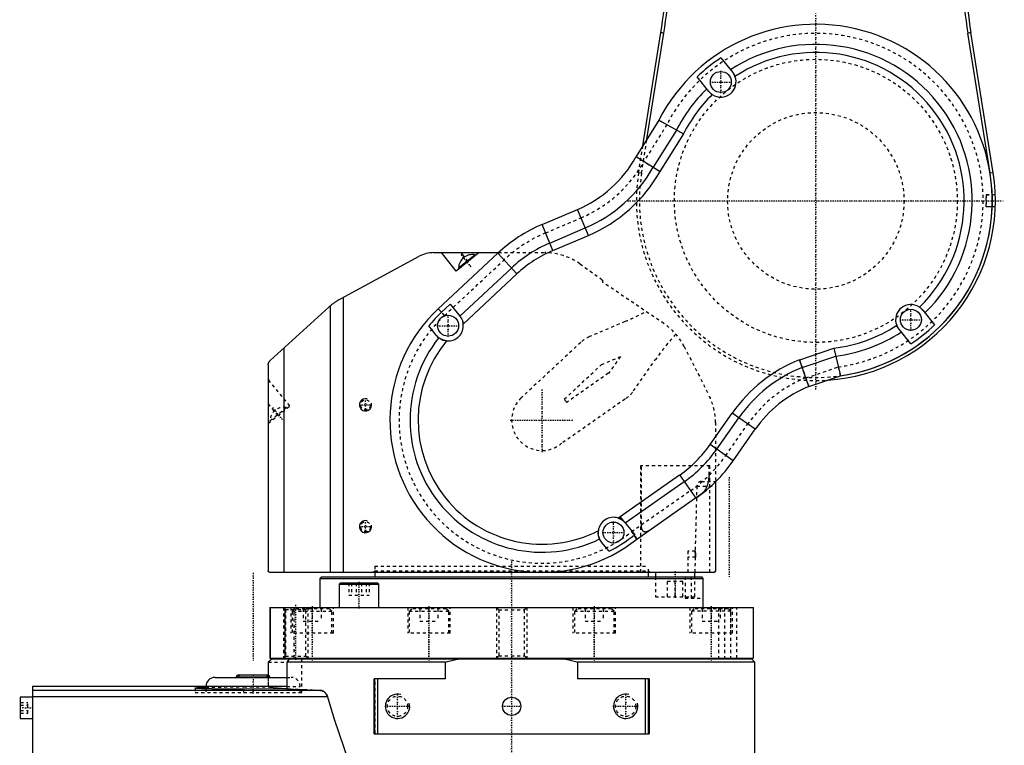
# Model space of a CAD drawing. Extents: x -216 to 415, y -1 to 641.
# Tile 2 of 8: x -162 to 162, y 141 to 380. Entities that reach past the tile are written whole.
import ezdxf

# ---------------------------------------------------------------- set-up
doc = ezdxf.new("R2010")
doc.units = 0
doc.linetypes.add('CENTER', pattern=[1.5, 0.45, -0.5, 0.05, -0.5])
doc.linetypes.add('DASHED', pattern=[2, 1, -1])
for name, color, linetype in [('AM_0', 7, 'CONTINUOUS'), ('AM_10', 7, 'CONTINUOUS'), ('AM_3', 7, 'DASHED'), ('AM_7', 7, 'CENTER')]:
    doc.layers.add(name, color=color, linetype=linetype)

msp = doc.modelspace()

# ---------------------------------------------------------------- linework, layer by layer
at = {"layer": 'AM_0', "color": 7, "linetype": 'CONTINUOUS'}
for p, q in [((43.12, 338.05), (49.02, 375.29)), ((44.48, 340.22), (50.01, 375.13)), ((50.02, 375.13), (49.02, 375.29)), ((150.98, 375.29), (149.98, 375.13)), ((157.29, 329.07), (149.99, 375.13)), ((158.27, 329.23), (150.98, 375.29)), ((68.78, 366.98), (72.66, 362.19)), ((64.88, 355.89), (60.97, 360.72)), ((48.42, 346.53), (40.93, 334.54)), ((48.42, 346.53), (56.48, 341.97)), ((54.17, 343.27), (46.53, 331.04)), ((56.48, 341.97), (48.77, 329.64)), ((40.93, 334.54), (48.8, 329.62)), ((158.27, 329.23), (157.29, 329.07)), ((9.99, 312.23), (21.64, 317.18)), ((25.26, 308.67), (21.64, 317.18)), ((13.6, 303.72), (9.99, 312.23)), ((12.57, 306.16), (24.22, 311.11)), ((13.6, 303.72), (25.26, 308.67)), ((-56.07, 287.94), (-30.38, 301.8)), ((-25.63, 303), (-4.33, 303)), ((-24.1, 284.57), (-4.57, 302.78)), ((-18.18, 296.96), (-23.07, 303)), ((-10.72, 303), (-18.18, 296.96)), ((-17.45, 297.98), (-12.08, 302.32)), ((-15.47, 301.57), (-16.63, 303)), ((-11.88, 302.06), (-12.08, 302.32)), ((1.73, 296.01), (-4.57, 302.78)), ((-17.45, 297.98), (-17.24, 297.72)), ((-17.01, 282.16), (-0.07, 297.95)), ((-15.91, 279.56), (1.73, 296.01)), ((-55.35, 288.33), (-55.35, 198)), ((-79.34, 267.6), (-60.03, 285.14)), ((-59.49, 198), (-59.49, 285.62)), ((-23.01, 283.4), (-20.16, 286.06)), ((-20.16, 286.06), (-16.99, 282.15)), ((-23.01, 283.4), (-24.1, 284.57)), ((135.12, 284.11), (139.03, 279.28)), ((-24.77, 275.85), (-27.25, 278.92)), ((131.22, 273.02), (127.34, 277.81)), ((-74.81, 198), (-74.81, 271.71)), ((94.69, 267.74), (105.93, 271.61)), ((95.55, 265.23), (106.53, 269.01)), ((105.93, 271.61), (108.06, 262.56)), ((-80, 266.11), (-80, 198.5)), ((97.7, 258.99), (94.66, 267.82)), ((97.7, 258.99), (108.06, 262.56)), ((65.25, 239.94), (72.52, 250.31)), ((80.09, 245.01), (72.52, 250.31)), ((67.42, 238.42), (74.69, 248.79)), ((72.83, 234.64), (80.09, 245.01)), ((72.83, 234.64), (65.25, 239.94)), ((35.66, 216.34), (55.19, 230.01)), ((55.19, 230.01), (60.55, 222.36)), ((37.32, 214.26), (56.71, 227.84)), ((67, 227.74), (67, 198.5)), ((41.21, 208.94), (60.49, 222.44)), ((36.84, 214.77), (35.66, 216.34)), ((37.32, 214.26), (40.47, 210.37)), ((32.03, 204.9), (29.58, 207.92)), ((40.47, 210.37), (40.25, 210.21)), ((41.21, 208.94), (40.25, 210.21)), ((66.5, 198), (-79.5, 198)), ((-45, 198), (-45, 196.5)), ((45, 196.5), (45, 198)), ((47.24, 198), (47.24, 196.5)), ((60.24, 196.5), (60.24, 198)), ((-62.5, 196.5), (-63, 196)), ((-63, 196), (-63, 186.5)), ((-63, 196), (62.97, 196)), ((-62.5, 196.5), (62.47, 196.5)), ((-56.3, 194.5), (-56.7, 194.1)), ((-56.3, 194.5), (-44.1, 194.5)), ((-43.7, 194.1), (-44.1, 194.5)), ((62.97, 196), (62.47, 196.5)), ((62.97, 189.5), (62.97, 196)), ((-56.7, 194.1), (-56.7, 186.5)), ((-56.7, 194.1), (-43.7, 194.1)), ((-43.7, 186.5), (-43.7, 194.1)), ((63, 189.5), (62.97, 189.5)), ((63, 186.5), (63, 189.5)), ((-79.5, 186.5), (-79.5, 169.8)), ((-79.5, 186.5), (79.5, 186.5)), ((-79.21, 169.8), (-79.21, 186.5)), ((-74.57, 186.5), (-74.57, 169.8)), ((79.5, 169.8), (79.5, 186.5)), ((-79, 169.5), (-80, 168.5)), ((-80, 168.5), (-80, 164.2)), ((-79.91, 168.5), (-80, 168.5)), ((-79.91, 168.5), (-78.89, 169.5)), ((-79.91, 164.19), (-79.91, 168.5)), ((-79.5, 169.8), (79.5, 169.8)), ((79, 169.5), (-79, 169.5)), ((-73.17, 169.5), (-73.93, 168.5)), ((-73.93, 168.5), (-73.93, 159.7)), ((-21.7, 168.5), (-73.93, 168.5)), ((-69.59, 169.8), (-69.59, 169.5)), ((-69.59, 169.8), (-69.59, 169.5)), ((-61.59, 169.5), (-61.59, 169.8)), ((-31.17, 169.8), (-31.17, 169.5)), ((-31.17, 169.8), (-31.17, 169.5)), ((-23.17, 169.5), (-23.17, 169.8)), ((-21.7, 163), (-21.7, 168.5)), ((21.7, 168.5), (21.7, 163)), ((80, 168.5), (21.7, 168.5)), ((23.17, 169.8), (23.17, 169.5)), ((23.17, 169.8), (23.17, 169.5)), ((31.17, 169.5), (31.17, 169.8)), ((61.59, 169.8), (61.59, 169.5)), ((61.6, 169.8), (61.6, 169.5)), ((69.59, 169.5), (69.59, 169.8)), ((80, 168.5), (79, 169.5)), ((80, 18), (80, 168.5)), ((-97.5, 163.5), (-73.93, 163.5)), ((-90.5, 163.7), (-90.5, 163.5)), ((-90.5, 163.7), (-79.5, 163.7)), ((-80, 164.2), (-90, 164.2)), ((-79.5, 163.5), (-79.5, 163.7)), ((-21.7, 163), (-45.2, 163)), ((-45.2, 145), (-45.2, 163)), ((-45, 145), (-45, 163)), ((-44, 145), (-44, 163)), ((45.2, 163), (21.7, 163)), ((44, 145), (44, 163)), ((45, 145), (45, 163)), ((45.2, 163), (45.2, 145)), ((-73.93, 160.5), (-157.5, 160.5)), ((-157.5, 160.5), (-157.5, 0.5)), ((-62.83, 159.2), (-157.5, 159.2)), ((-100.5, 160.5), (-100.5, 159.74)), ((-73.93, 159.7), (-88, 159.58)), ((-73.93, 159.7), (-62.83, 159.2)), ((-157.5, 157), (-161.5, 157)), ((-161.5, 157), (-161.5, 150)), ((-60.55, 157.15), (-157.5, 157.15)), ((-161.5, 150), (-157.5, 150)), ((-45.2, 145), (45.2, 145))]:
    msp.add_line(p, q, dxfattribs=at)
for points in [[(72.66, 362.19, 0), (72.68, 362.16, 0), (72.73, 362.1, 0), (72.78, 362.03, 0), (72.8, 362, 0), (72.82, 361.97, 0), (72.87, 361.9, 0), (72.92, 361.83, 0), (72.96, 361.76, 0), (73.01, 361.69, 0), (73.05, 361.62, 0), (73.08, 361.58, 0), (73.1, 361.55, 0), (73.14, 361.47, 0), (73.18, 361.39, 0), (73.22, 361.32, 0), (73.26, 361.24, 0), (73.3, 361.16, 0), (73.32, 361.12, 0), (73.34, 361.08, 0), (73.37, 361, 0), (73.41, 360.91, 0), (73.42, 360.87, 0)], [(65.96, 354.9, 0), (65.93, 354.93, 0), (65.86, 354.98, 0), (65.79, 355.03, 0), (65.75, 355.05, 0), (65.72, 355.08, 0), (65.65, 355.13, 0), (65.59, 355.18, 0), (65.52, 355.24, 0), (65.46, 355.29, 0), (65.4, 355.35, 0), (65.37, 355.37, 0), (65.34, 355.4, 0), (65.28, 355.46, 0), (65.22, 355.52, 0), (65.17, 355.57, 0), (65.11, 355.63, 0), (65.06, 355.69, 0), (65.03, 355.72, 0), (65.01, 355.75, 0), (64.96, 355.81, 0), (64.91, 355.86, 0), (64.88, 355.89, 0)], [(-60.03, 285.14, 0), (-59.94, 285.22, 0), (-59.76, 285.38, 0), (-59.58, 285.54, 0), (-59.49, 285.62, 0)], [(-59.49, 285.62, 0), (-59.42, 285.67, 0), (-59.28, 285.79, 0), (-59.13, 285.91, 0), (-59.05, 285.98, 0), (-58.97, 286.04, 0), (-58.81, 286.17, 0), (-58.64, 286.3, 0), (-58.47, 286.42, 0), (-58.29, 286.55, 0), (-58.11, 286.68, 0), (-58.01, 286.75, 0), (-57.92, 286.82, 0), (-57.72, 286.95, 0), (-57.52, 287.08, 0), (-57.31, 287.22, 0), (-57.09, 287.35, 0), (-56.87, 287.49, 0), (-56.76, 287.55, 0), (-56.65, 287.62, 0), (-56.42, 287.75, 0), (-56.19, 287.88, 0), (-56.07, 287.94, 0)], [(134.04, 285.1, 0), (134.07, 285.07, 0), (134.14, 285.02, 0), (134.21, 284.97, 0), (134.25, 284.95, 0), (134.28, 284.92, 0), (134.35, 284.87, 0), (134.41, 284.82, 0), (134.48, 284.76, 0), (134.54, 284.71, 0), (134.6, 284.65, 0), (134.63, 284.63, 0), (134.66, 284.6, 0), (134.72, 284.54, 0), (134.78, 284.48, 0), (134.83, 284.43, 0), (134.89, 284.37, 0), (134.94, 284.31, 0), (134.97, 284.28, 0), (134.99, 284.25, 0), (135.04, 284.19, 0), (135.09, 284.14, 0), (135.12, 284.11, 0)], [(-16.99, 282.15, 0), (-16.97, 282.11, 0), (-16.9, 282.03, 0), (-16.84, 281.94, 0), (-16.8, 281.89, 0), (-16.77, 281.84, 0), (-16.7, 281.74, 0), (-16.62, 281.62, 0), (-16.55, 281.5, 0), (-16.47, 281.36, 0), (-16.4, 281.22, 0), (-16.37, 281.15, 0), (-16.33, 281.08, 0), (-16.27, 280.93, 0), (-16.2, 280.76, 0), (-16.14, 280.59, 0), (-16.08, 280.41, 0), (-16.03, 280.23, 0), (-16.01, 280.13, 0), (-15.99, 280.04, 0), (-15.95, 279.85, 0), (-15.92, 279.66, 0), (-15.91, 279.56, 0)], [(127.34, 277.81, 0), (127.32, 277.84, 0), (127.27, 277.9, 0), (127.22, 277.97, 0), (127.2, 278, 0), (127.18, 278.03, 0), (127.13, 278.1, 0), (127.08, 278.17, 0), (127.04, 278.24, 0), (126.99, 278.31, 0), (126.95, 278.38, 0), (126.92, 278.42, 0), (126.9, 278.45, 0), (126.86, 278.53, 0), (126.82, 278.61, 0), (126.78, 278.68, 0), (126.74, 278.76, 0), (126.7, 278.84, 0), (126.68, 278.88, 0), (126.66, 278.92, 0), (126.63, 279, 0), (126.59, 279.09, 0), (126.58, 279.13, 0)], [(-23.94, 275.05, 0), (-24.09, 275.16, 0), (-24.37, 275.42, 0), (-24.64, 275.7, 0), (-24.77, 275.85, 0)], [(-21.36, 274.02, 0), (-21.46, 274.03, 0), (-21.65, 274.06, 0), (-21.83, 274.09, 0), (-21.92, 274.11, 0), (-22.01, 274.13, 0), (-22.19, 274.18, 0), (-22.37, 274.23, 0), (-22.47, 274.26, 0), (-22.5, 274.27, 0), (-22.53, 274.28, 0), (-22.54, 274.28, 0), (-22.55, 274.29, 0), (-22.58, 274.3, 0), (-22.61, 274.31, 0), (-22.64, 274.32, 0), (-22.66, 274.33, 0), (-22.69, 274.34, 0), (-22.7, 274.34, 0), (-22.72, 274.35, 0), (-22.74, 274.36, 0), (-22.77, 274.37, 0), (-22.8, 274.38, 0), (-22.82, 274.39, 0), (-22.85, 274.4, 0), (-22.86, 274.41, 0), (-22.88, 274.42, 0), (-22.9, 274.43, 0), (-22.93, 274.44, 0), (-22.94, 274.44, 0), (-22.95, 274.45, 0), (-22.98, 274.46, 0), (-23, 274.47, 0), (-23.01, 274.48, 0), (-23.02, 274.48, 0), (-23.05, 274.49, 0), (-23.07, 274.51, 0), (-23.15, 274.55, 0), (-23.29, 274.62, 0), (-23.42, 274.69, 0), (-23.53, 274.76, 0), (-23.64, 274.83, 0), (-23.69, 274.86, 0), (-23.74, 274.9, 0), (-23.83, 274.96, 0), (-23.91, 275.02, 0), (-23.94, 275.05, 0)], [(-80, 266.11, 0), (-79.98, 266.37, 0), (-79.92, 266.68, 0), (-79.89, 266.76, 0), (-79.86, 266.85, 0), (-79.84, 266.89, 0), (-79.82, 266.93, 0), (-79.78, 267.02, 0), (-79.74, 267.1, 0), (-79.69, 267.18, 0), (-79.64, 267.26, 0), (-79.58, 267.34, 0), (-79.55, 267.38, 0), (-79.52, 267.42, 0), (-79.45, 267.49, 0), (-79.38, 267.56, 0), (-79.34, 267.6, 0)], [(35.01, 215.83, 0), (35.07, 215.81, 0), (35.2, 215.76, 0), (35.31, 215.72, 0), (35.37, 215.69, 0), (35.43, 215.67, 0), (35.55, 215.62, 0), (35.66, 215.56, 0), (35.77, 215.51, 0), (35.88, 215.45, 0), (35.99, 215.39, 0), (36.04, 215.36, 0), (36.09, 215.33, 0), (36.19, 215.26, 0), (36.29, 215.2, 0), (36.38, 215.13, 0), (36.47, 215.07, 0), (36.56, 215, 0), (36.6, 214.97, 0), (36.64, 214.93, 0), (36.72, 214.87, 0), (36.8, 214.8, 0), (36.84, 214.77, 0)], [(36.84, 214.77, 0), (36.85, 214.75, 0), (36.89, 214.72, 0), (36.92, 214.69, 0), (36.94, 214.67, 0), (36.95, 214.66, 0), (36.98, 214.63, 0), (37.01, 214.6, 0), (37.04, 214.57, 0), (37.07, 214.54, 0), (37.1, 214.51, 0), (37.11, 214.5, 0), (37.13, 214.48, 0), (37.15, 214.45, 0), (37.18, 214.43, 0), (37.2, 214.4, 0), (37.22, 214.37, 0), (37.25, 214.35, 0), (37.26, 214.34, 0), (37.27, 214.32, 0), (37.29, 214.3, 0), (37.31, 214.28, 0), (37.32, 214.26, 0)], [(28.94, 208.95, 0), (28.92, 208.99, 0), (28.88, 209.08, 0), (28.84, 209.18, 0), (28.82, 209.24, 0), (28.8, 209.29, 0), (28.75, 209.41, 0), (28.71, 209.54, 0), (28.67, 209.68, 0), (28.63, 209.83, 0), (28.6, 209.92, 0), (28.6, 209.94, 0), (28.59, 209.97, 0), (28.59, 209.98, 0), (28.59, 210, 0), (28.58, 210.02, 0), (28.58, 210.05, 0), (28.57, 210.06, 0), (28.57, 210.08, 0), (28.56, 210.1, 0), (28.56, 210.13, 0), (28.56, 210.14, 0), (28.55, 210.16, 0), (28.55, 210.19, 0), (28.54, 210.21, 0), (28.54, 210.24, 0), (28.53, 210.27, 0), (28.53, 210.3, 0), (28.53, 210.31, 0), (28.53, 210.33, 0), (28.52, 210.36, 0), (28.52, 210.39, 0), (28.51, 210.41, 0), (28.51, 210.44, 0), (28.51, 210.47, 0), (28.5, 210.49, 0), (28.5, 210.5, 0), (28.5, 210.53, 0), (28.5, 210.56, 0), (28.49, 210.67, 0), (28.47, 210.85, 0), (28.47, 211.03, 0), (28.47, 211.12, 0), (28.47, 211.22, 0), (28.48, 211.41, 0), (28.5, 211.6, 0), (28.51, 211.69, 0)], [(29.58, 207.92, 0), (29.46, 208.09, 0), (29.22, 208.43, 0), (29.03, 208.77, 0), (28.94, 208.95, 0)], [(-79.5, 198, 0), (-79.53, 198, 0), (-79.58, 198.01, 0), (-79.62, 198.02, 0), (-79.65, 198.02, 0), (-79.67, 198.03, 0), (-79.71, 198.05, 0), (-79.76, 198.07, 0), (-79.79, 198.1, 0), (-79.83, 198.12, 0), (-79.86, 198.15, 0), (-79.88, 198.17, 0), (-79.89, 198.19, 0), (-79.91, 198.22, 0), (-79.94, 198.26, 0), (-79.99, 198.39, 0), (-80, 198.5, 0)], [(66.73, 198.05, 0), (66.71, 198.05, 0), (66.68, 198.03, 0), (66.65, 198.02, 0), (66.64, 198.02, 0)], [(66.99, 198.4, 0), (66.99, 198.39, 0), (66.98, 198.37, 0), (66.98, 198.35, 0), (66.97, 198.34, 0), (66.97, 198.33, 0), (66.96, 198.31, 0), (66.96, 198.29, 0), (66.95, 198.28, 0), (66.94, 198.26, 0), (66.93, 198.24, 0), (66.92, 198.23, 0), (66.92, 198.23, 0), (66.91, 198.21, 0), (66.89, 198.19, 0), (66.88, 198.18, 0), (66.87, 198.16, 0), (66.86, 198.15, 0), (66.85, 198.14, 0), (66.84, 198.14, 0), (66.83, 198.13, 0), (66.82, 198.11, 0), (66.81, 198.11, 0)], [(67, 198.5, 0), (67, 198.5, 0), (67, 198.49, 0), (67, 198.49, 0), (67, 198.48, 0), (67, 198.48, 0), (67, 198.48, 0), (67, 198.47, 0), (67, 198.46, 0), (67, 198.46, 0), (67, 198.45, 0), (67, 198.45, 0), (67, 198.45, 0), (67, 198.44, 0), (67, 198.44, 0), (67, 198.43, 0), (66.99, 198.42, 0), (66.99, 198.42, 0), (66.99, 198.42, 0), (66.99, 198.41, 0), (66.99, 198.41, 0), (66.99, 198.4, 0), (66.99, 198.4, 0)], [(-21.7, 168.5, 0), (-21.03, 168.68, 0), (-19.68, 169.03, 0), (-18.33, 169.35, 0), (-17.66, 169.5, 0)], [(17.66, 169.5, 0), (18.33, 169.35, 0), (19.68, 169.03, 0), (21.03, 168.68, 0), (21.7, 168.5, 0)], [(-104, 160, 0), (-104, 160.01, 0), (-103.97, 160.03, 0), (-103.93, 160.04, 0), (-103.9, 160.05, 0), (-103.86, 160.06, 0), (-103.77, 160.07, 0), (-103.66, 160.09, 0), (-103.53, 160.1, 0), (-103.37, 160.12, 0), (-103.2, 160.13, 0), (-103.1, 160.14, 0), (-103, 160.15, 0), (-102.78, 160.16, 0), (-102.54, 160.18, 0), (-102.28, 160.19, 0), (-102, 160.21, 0), (-101.7, 160.22, 0), (-101.55, 160.23, 0), (-101.38, 160.23, 0), (-101.05, 160.24, 0), (-100.69, 160.26, 0), (-100.51, 160.26, 0)], [(-88, 159.58, 0), (-88.12, 159.58, 0), (-88.35, 159.58, 0), (-88.58, 159.58, 0), (-88.7, 159.58, 0), (-88.81, 159.58, 0), (-89.05, 159.58, 0), (-89.28, 159.58, 0), (-89.51, 159.59, 0), (-89.74, 159.59, 0), (-89.97, 159.59, 0), (-90.09, 159.59, 0), (-90.2, 159.59, 0), (-90.43, 159.59, 0), (-90.66, 159.59, 0), (-90.89, 159.59, 0), (-91.12, 159.59, 0), (-91.35, 159.59, 0), (-91.46, 159.59, 0), (-91.58, 159.59, 0), (-91.8, 159.6, 0), (-92.03, 159.6, 0), (-92.14, 159.6, 0), (-92.25, 159.6, 0), (-92.48, 159.6, 0), (-92.7, 159.6, 0), (-92.81, 159.6, 0), (-92.92, 159.6, 0), (-93.14, 159.61, 0), (-93.36, 159.61, 0), (-93.58, 159.61, 0), (-93.8, 159.61, 0), (-94.02, 159.61, 0), (-94.12, 159.62, 0), (-94.23, 159.62, 0), (-94.44, 159.62, 0), (-94.66, 159.62, 0), (-94.87, 159.62, 0), (-95.08, 159.63, 0), (-95.28, 159.63, 0), (-95.39, 159.63, 0), (-95.49, 159.63, 0), (-95.7, 159.64, 0), (-95.9, 159.64, 0), (-96.1, 159.64, 0), (-96.3, 159.64, 0), (-96.5, 159.65, 0), (-96.6, 159.65, 0), (-96.69, 159.65, 0), (-96.89, 159.65, 0), (-97.08, 159.66, 0), (-97.27, 159.66, 0), (-97.46, 159.66, 0), (-97.65, 159.67, 0), (-97.74, 159.67, 0), (-97.83, 159.67, 0), (-98.01, 159.68, 0), (-98.2, 159.68, 0), (-98.37, 159.68, 0), (-98.55, 159.69, 0), (-98.72, 159.69, 0), (-98.81, 159.69, 0), (-98.89, 159.7, 0), (-99.06, 159.7, 0), (-99.23, 159.7, 0), (-99.31, 159.71, 0), (-99.4, 159.71, 0), (-99.56, 159.71, 0), (-99.72, 159.72, 0), (-99.8, 159.72, 0), (-99.87, 159.72, 0), (-100.03, 159.73, 0), (-100.18, 159.73, 0), (-100.33, 159.74, 0), (-100.48, 159.74, 0), (-100.62, 159.75, 0), (-100.69, 159.75, 0), (-100.76, 159.75, 0), (-100.9, 159.75, 0), (-101.04, 159.76, 0), (-101.17, 159.76, 0), (-101.3, 159.77, 0), (-101.43, 159.77, 0), (-101.49, 159.78, 0), (-101.56, 159.78, 0), (-101.68, 159.79, 0), (-101.8, 159.79, 0), (-101.91, 159.8, 0), (-102.03, 159.8, 0), (-102.14, 159.81, 0), (-102.19, 159.81, 0), (-102.25, 159.81, 0), (-102.35, 159.82, 0), (-102.45, 159.82, 0), (-102.55, 159.83, 0), (-102.64, 159.83, 0), (-102.74, 159.84, 0), (-102.78, 159.84, 0), (-102.83, 159.84, 0), (-102.91, 159.85, 0), (-102.99, 159.86, 0), (-103.07, 159.86, 0), (-103.15, 159.87, 0), (-103.22, 159.87, 0), (-103.26, 159.88, 0), (-103.29, 159.88, 0), (-103.36, 159.89, 0), (-103.42, 159.89, 0), (-103.45, 159.89, 0), (-103.48, 159.9, 0), (-103.54, 159.9, 0), (-103.6, 159.91, 0), (-103.62, 159.91, 0), (-103.65, 159.91, 0), (-103.69, 159.92, 0), (-103.74, 159.93, 0), (-103.78, 159.93, 0), (-103.81, 159.94, 0), (-103.85, 159.94, 0), (-103.86, 159.95, 0), (-103.88, 159.95, 0), (-103.9, 159.96, 0), (-103.93, 159.96, 0), (-103.95, 159.97, 0), (-103.97, 159.98, 0), (-103.98, 159.98, 0), (-103.98, 159.98, 0), (-103.99, 159.99, 0), (-104, 159.99, 0), (-104, 160, 0), (-104, 160, 0)], [(-62.83, 159.2, 0), (-62.76, 159.2, 0), (-62.61, 159.18, 0), (-62.46, 159.15, 0), (-62.39, 159.14, 0), (-62.31, 159.11, 0), (-62.16, 159.06, 0), (-62.01, 158.99, 0), (-61.86, 158.92, 0), (-61.72, 158.82, 0), (-61.58, 158.72, 0), (-61.51, 158.67, 0), (-61.44, 158.61, 0), (-61.31, 158.48, 0), (-61.18, 158.34, 0), (-61.07, 158.2, 0), (-61, 158.11, 0), (-60.98, 158.08, 0), (-60.96, 158.05, 0), (-60.95, 158.04, 0), (-60.95, 158.03, 0), (-60.93, 158, 0), (-60.91, 157.97, 0), (-60.89, 157.94, 0), (-60.87, 157.91, 0), (-60.86, 157.88, 0), (-60.85, 157.87, 0), (-60.84, 157.85, 0), (-60.82, 157.82, 0), (-60.81, 157.79, 0), (-60.8, 157.77, 0), (-60.79, 157.76, 0), (-60.77, 157.73, 0), (-60.76, 157.69, 0), (-60.75, 157.68, 0), (-60.74, 157.66, 0), (-60.73, 157.63, 0), (-60.71, 157.59, 0), (-60.7, 157.56, 0), (-60.68, 157.53, 0), (-60.67, 157.49, 0), (-60.66, 157.48, 0), (-60.65, 157.46, 0), (-60.64, 157.42, 0), (-60.63, 157.39, 0), (-60.61, 157.35, 0), (-60.6, 157.32, 0), (-60.59, 157.28, 0), (-60.58, 157.26, 0), (-60.58, 157.24, 0), (-60.57, 157.21, 0), (-60.55, 157.17, 0), (-60.55, 157.15, 0)], [(-60.55, 157.15, 0), (-58.35, 149.82, 0), (-53.66, 135.99, 0), (-48.6, 123.37, 0), (-45.95, 117.54, 0)]]:
    msp.add_polyline3d(points, dxfattribs=at)
for centre, radius in [((68.77, 359.04), 3.45), ((-20.88, 279), 3.45), ((131.23, 280.96), 3.45), ((33.47, 211.07), 3.45), ((0, 154), 3)]:
    msp.add_circle(centre, radius, dxfattribs=at)
for centre, radius, start, end in [((-148.5, 406.56), 200, 351.0032, 359.939), ((-148.5, 406.56), 201, 351.0032, 359.9391), ((348.5, 406.56), 201, 180.0609, 188.9968), ((348.5, 406.56), 200, 180.061, 188.9968), ((100, 320), 58, 277.9875, 152.781), ((100, 320), 51.4, 314.248, 123.0836), ((100, 320), 56.4, 123.61, 133.7814), ((100, 320), 48.75, 314.2814, 123.0346), ((68.77, 359.04), 5, 235.8214, 21.4946), ((100, 320), 51.4, 134.248, 153.0787), ((100, 320), 48.75, 134.2814, 153.215), ((6.01, 354), 40, 293, 330.8633), ((6.01, 354), 46.6, 293, 330.4576), ((6.01, 354), 49.25, 293, 330.3253), ((100, 320), 59, 273.7851, 9), ((100, 320), 58, 277.9875, 9), ((29.53, 266.21), 50, 113, 133), ((29.53, 266.21), 43.4, 113, 133), ((-25.63, 293), 10, 90, 118.3382), ((-12.85, 297.79), 4.6, 129.0287, 177.6338), ((-12.85, 297.78), 4.6, 80.3662, 128.9713), ((29.53, 266.21), 40.75, 113, 133), ((131.23, 280.96), 5, 55.8214, 201.4946), ((10, 248), 50, 133, 308.6243), ((10, 248), 48.4, 133, 140.3055), ((-20.88, 279), 5, 264.4579, 6.4362), ((100, 320), 48.75, 276.985, 303.0346), ((100, 320), 56.4, 303.61, 313.7814), ((100, 320), 51.4, 277.2998, 303.0836), ((10, 248), 43.4, 141.4498, 295.8763), ((10, 248), 40.75, 140.3158, 297.0113), ((112.86, 222.06), 49.25, 111.6886, 145), ((112.86, 222.06), 46.6, 111.8417, 145), ((112.86, 222.06), 40, 112.3107, 145), ((31.87, 263.31), 40.75, 305, 325), ((31.87, 263.31), 43.4, 305, 325), ((31.87, 263.31), 50, 305, 325), ((33.47, 211.07), 5, 72.0204, 172.8537), ((10, 248), 40.75, 307.8628, 309.0146), ((10, 248), 48.4, 297.0759, 308.6836), ((66.5, 198.5), 0.5, 270, 0), ((-97.5, 160.5), 3, 90, 180), ((-90, 163.7), 0.5, 90, 180), ((-80, 163.7), 0.5, 0, 90)]:
    msp.add_arc(centre, radius, start, end, dxfattribs=at)
at = {"layer": 'AM_10', "color": 7, "linetype": 'CONTINUOUS'}
for centre, radius in [((-48, 253), 2), ((-48, 213), 2), ((-37.5, 154), 4), ((37.5, 154), 4)]:
    msp.add_arc(centre, radius, 75, 15, dxfattribs=at)
at = {"layer": 'AM_3', "color": 6, "linetype": 'DASHED'}
for p, q in [((49.04, 375.28), (50.02, 375.13)), ((149.98, 375.13), (150.96, 375.28)), ((48.42, 346.53), (51.03, 345.05)), ((51.03, 345.05), (43.48, 332.95)), ((42.71, 329.07), (44.48, 340.22)), ((41.73, 329.23), (43.12, 338.05)), ((40.95, 334.53), (48.8, 329.62)), ((42.71, 329.07), (41.73, 329.23)), ((158.97, 322), (156, 322)), ((156, 322), (156, 318)), ((156, 322), (157.97, 322)), ((156, 318), (156, 322)), ((158.97, 318), (156, 318)), ((157.97, 318), (156, 318)), ((11.16, 309.47), (22.82, 314.42)), ((-14.29, 300.11), (-15.47, 301.57)), ((-4.33, 303), (10.88, 303)), ((-22.05, 282.37), (-2.53, 300.58)), ((22.46, 299.3), (30, 293.95)), ((30, 293.23), (30, 293.95)), ((50.08, 279.68), (30, 293.23)), ((-22.05, 282.37), (-23.01, 283.4)), ((37.27, 280.36), (25.62, 275.41)), ((22.71, 273.52), (3.18, 255.31)), ((56.71, 272.18), (64.82, 256.27)), ((29.53, 266.21), (35.75, 268.85)), ((35.75, 268.85), (31.87, 263.31)), ((17.31, 254.82), (29.53, 266.21)), ((40.06, 257.58), (47.32, 267.95)), ((94.66, 267.82), (97.67, 259.07)), ((96.72, 261.83), (107.36, 265.49)), ((107.36, 265.49), (108.06, 262.56)), ((31.81, 263.4), (18.13, 253.82)), ((31.87, 263.31), (31.81, 263.4)), ((-72.93, 252.63), (-80, 261.36)), ((-76.81, 249.48), (-80, 253.41)), ((-80, 246.9), (-72.93, 252.63)), ((16.83, 240.7), (37.55, 255.2)), ((37.55, 255.2), (37.61, 255.12)), ((-79.44, 247.8), (-74.08, 252.14)), ((-73.86, 251.87), (-74.08, 252.14)), ((-79.44, 247.8), (-79.22, 247.53)), ((67, 247.19), (67, 227.73)), ((70.37, 236.36), (77.63, 246.73)), ((65.14, 233), (42.34, 233)), ((42.34, 233), (42.34, 198)), ((42.66, 213.61), (42.66, 233)), ((64.82, 233), (64.82, 229.8)), ((65.14, 198), (65.14, 233)), ((62.37, 227.82), (67, 227.82)), ((39.41, 211.34), (58.77, 224.9)), ((60.87, 226.32), (60.31, 205)), ((60.87, 226.32), (67, 226.32)), ((39.41, 211.34), (41.21, 208.94)), ((60.31, 205), (57.92, 205)), ((57.92, 205), (57.92, 198)), ((60.44, 203), (57.92, 203)), ((60.31, 198), (60.44, 203)), ((-45, 198.5), (-45.5, 198)), ((-45, 200), (45, 200)), ((-45, 200), (-45, 198)), ((-45, 198.5), (45, 198.5)), ((45, 198), (45, 200)), ((45.5, 198), (45, 198.5)), ((-53.55, 194.5), (-53.55, 190.5)), ((-52.65, 194.5), (-52.65, 190.5)), ((-51.1, 194.5), (-51.1, 190.5)), ((-49.31, 194.5), (-49.31, 190.5)), ((-47.76, 194.5), (-47.76, 190.5)), ((-46.86, 194.5), (-46.86, 190.5)), ((47.24, 196.5), (47.24, 190)), ((51.24, 190), (51.24, 195)), ((56.24, 195), (51.24, 195)), ((53.74, 190), (53.74, 195)), ((56.24, 190), (56.24, 195)), ((57, 196.5), (57, 189.5)), ((59, 196.5), (59, 189.5)), ((60.24, 190), (60.24, 196.5)), ((-53.55, 190.5), (-46.86, 190.5)), ((47.24, 190), (60.24, 190)), ((57, 189.5), (62.97, 189.5)), ((-75, 186.5), (-74.32, 185.82)), ((-75, 186.5), (-75, 169.8)), ((-74.32, 185.82), (-74.32, 170.48)), ((-74.32, 185.82), (-67.68, 185.82)), ((-72.6, 186.5), (-72.6, 178)), ((-72.6, 186.5), (-72.6, 178)), ((-71.3, 186), (-72.1, 185.2)), ((-71.3, 186), (-72.1, 185.2)), ((-72.1, 185.2), (-72.1, 178)), ((-72.1, 185.2), (-72.1, 178)), ((-72.1, 185.2), (-59.1, 185.2)), ((-71.5, 169.8), (-71.5, 186.5)), ((-59.9, 186), (-71.3, 186)), ((-68.57, 186), (-68.57, 182)), ((-68.57, 186), (-68.57, 182)), ((-67.68, 185.82), (-67, 186.5)), ((-67.68, 170.48), (-67.68, 185.82)), ((-67, 186.5), (-67, 169.8)), ((-65.6, 186), (-65.6, 182)), ((-65.6, 186), (-65.6, 182)), ((-62.63, 186), (-62.63, 182)), ((-62.63, 186), (-62.63, 182)), ((-59.1, 185.2), (-59.9, 186)), ((-59.1, 185.2), (-59.9, 186)), ((-59.1, 178), (-59.1, 185.2)), ((-59.1, 178), (-59.1, 185.2)), ((-58.6, 178), (-58.6, 186.5)), ((-58.6, 178), (-58.6, 186.5)), ((-34.17, 186.5), (-34.17, 178)), ((-34.17, 186.5), (-34.17, 178)), ((-32.87, 186), (-33.67, 185.2)), ((-32.87, 186), (-33.67, 185.2)), ((-33.67, 185.2), (-33.67, 178)), ((-33.67, 185.2), (-33.67, 178)), ((-33.67, 185.2), (-20.67, 185.2)), ((-21.47, 186), (-32.87, 186)), ((-30.14, 186), (-30.14, 182)), ((-30.14, 186), (-30.14, 182)), ((-27.17, 186), (-27.17, 182)), ((-27.17, 186), (-27.17, 182)), ((-24.2, 186), (-24.2, 182)), ((-24.2, 186), (-24.2, 182)), ((-20.67, 185.2), (-21.47, 186)), ((-20.67, 185.2), (-21.47, 186)), ((-20.67, 178), (-20.67, 185.2)), ((-20.67, 178), (-20.67, 185.2)), ((-20.17, 178), (-20.17, 186.5)), ((-20.17, 178), (-20.17, 186.5)), ((-5, 186.5), (-4.19, 185.69)), ((-5, 186.5), (-5, 169.8)), ((-4.19, 185.69), (-4.19, 170.61)), ((-4.19, 185.69), (4.19, 185.69)), ((4.19, 185.69), (5, 186.5)), ((4.19, 170.61), (4.19, 185.69)), ((5, 186.5), (5, 169.8)), ((20.17, 186.5), (20.17, 178)), ((20.17, 186.5), (20.17, 178)), ((21.47, 186), (20.67, 185.2)), ((21.47, 186), (20.67, 185.2)), ((20.67, 185.2), (20.67, 178)), ((20.67, 185.2), (20.67, 178)), ((20.67, 185.2), (33.67, 185.2)), ((32.87, 186), (21.47, 186)), ((24.2, 186), (24.2, 182)), ((24.2, 186), (24.2, 182)), ((27.17, 186), (27.17, 182)), ((27.17, 186), (27.17, 182)), ((30.14, 186), (30.14, 182)), ((30.14, 186), (30.14, 182)), ((33.67, 185.2), (32.87, 186)), ((33.67, 185.2), (32.87, 186)), ((33.67, 178), (33.67, 185.2)), ((33.67, 178), (33.67, 185.2)), ((34.17, 178), (34.17, 186.5)), ((34.17, 178), (34.17, 186.5)), ((58.6, 186.5), (58.6, 178)), ((58.6, 186.5), (58.6, 178)), ((59.9, 186), (59.1, 185.2)), ((59.9, 186), (59.1, 185.2)), ((59.1, 185.2), (59.1, 178)), ((59.1, 185.2), (59.1, 178)), ((72.1, 185.2), (59.1, 185.2)), ((71.3, 186), (59.9, 186)), ((62.63, 186), (62.63, 182)), ((62.63, 186), (62.63, 182)), ((65.6, 186), (65.6, 182)), ((65.6, 186), (65.6, 182)), ((68, 186.5), (68, 169.8)), ((68.57, 186), (68.57, 182)), ((68.57, 186), (68.57, 182)), ((70, 186.5), (70, 169.8)), ((72.1, 185.2), (71.3, 186)), ((72.1, 185.2), (71.3, 186)), ((72, 186.5), (72, 169.8)), ((72.1, 178), (72.1, 185.2)), ((72.1, 178), (72.1, 185.2)), ((72.6, 178), (72.6, 186.5)), ((72.6, 178), (72.6, 186.5)), ((74, 169.8), (74, 186.5)), ((-68.57, 182), (-62.63, 182)), ((-30.14, 182), (-24.2, 182)), ((24.2, 182), (30.14, 182)), ((62.63, 182), (68.57, 182)), ((-58.6, 178), (-72.6, 178)), ((-20.17, 178), (-34.17, 178)), ((34.17, 178), (20.17, 178)), ((72.6, 178), (58.6, 178)), ((-79.91, 168.5), (-73.93, 168.5)), ((-74.32, 170.48), (-75, 169.8)), ((-74.32, 170.48), (-67.68, 170.48)), ((-69, 158.5), (-69, 169.5)), ((-67, 169.8), (-67.68, 170.48)), ((-61.59, 169.5), (-61.59, 169.8)), ((-23.17, 169.5), (-23.17, 169.8)), ((-4.19, 170.61), (-5, 169.8)), ((-4.19, 170.61), (4.19, 170.61)), ((5, 169.8), (4.19, 170.61)), ((31.17, 169.5), (31.17, 169.8)), ((69.59, 169.5), (69.59, 169.8)), ((-89.5, 163.7), (-89.5, 163.5)), ((-80.5, 163.5), (-80.5, 163.7)), ((-80, 164.2), (-80, 160.5)), ((-79.91, 160.4), (-79.91, 164.19)), ((-73.93, 163.5), (-72.5, 163.5)), ((-44.9, 145), (-44.9, 163)), ((44.9, 163), (44.9, 145)), ((-104, 160), (-104, 158.5)), ((-100.51, 160.26), (-88, 160.42)), ((-100.5, 159.74), (-100.5, 158.5)), ((-88, 160.42), (-79.91, 160.4)), ((-88, 158.5), (-88, 160.42)), ((-85, 158.5), (-85, 160.42)), ((-73.93, 160.5), (-69.5, 160.5)), ((-69.5, 158.5), (-69.5, 160.5)), ((-104, 158.5), (-69, 158.5)), ((-161.5, 155.23), (-159, 155.23)), ((-161.5, 154.37), (-159, 154.37)), ((-161.5, 152.63), (-159, 152.63)), ((-159, 151.77), (-159, 155.23)), ((-161.5, 151.77), (-159, 151.77))]:
    msp.add_line(p, q, dxfattribs=at)
for points in [[(157.97, 322, 0), (157.97, 322, 0), (157.97, 322, 0), (157.97, 322, 0), (157.97, 321.99, 0), (157.97, 321.99, 0), (157.97, 321.98, 0), (157.97, 321.98, 0), (157.97, 321.97, 0), (157.97, 321.95, 0), (157.97, 321.94, 0), (157.97, 321.93, 0), (157.97, 321.93, 0), (157.97, 321.91, 0), (157.97, 321.89, 0), (157.97, 321.87, 0), (157.97, 321.85, 0), (157.97, 321.82, 0), (157.97, 321.81, 0), (157.97, 321.8, 0), (157.97, 321.77, 0), (157.97, 321.74, 0), (157.97, 321.73, 0), (157.97, 321.71, 0), (157.98, 321.68, 0), (157.98, 321.65, 0), (157.98, 321.63, 0), (157.98, 321.62, 0), (157.98, 321.58, 0), (157.98, 321.55, 0), (157.98, 321.51, 0), (157.98, 321.47, 0), (157.98, 321.43, 0), (157.98, 321.41, 0), (157.98, 321.39, 0), (157.98, 321.35, 0), (157.99, 321.31, 0), (157.99, 321.27, 0), (157.99, 321.22, 0), (157.99, 321.18, 0), (157.99, 321.15, 0), (157.99, 321.13, 0), (157.99, 321.08, 0), (157.99, 321.03, 0), (157.99, 320.98, 0), (157.99, 320.93, 0), (157.99, 320.87, 0), (157.99, 320.85, 0), (157.99, 320.82, 0), (157.99, 320.77, 0), (158, 320.71, 0), (158, 320.65, 0), (158, 320.6, 0), (158, 320.54, 0), (158, 320.51, 0), (158, 320.48, 0), (158, 320.43, 0), (158, 320.37, 0), (158, 320.31, 0), (158, 320.26, 0), (158, 320.2, 0), (158, 320.17, 0), (158, 320.14, 0), (158, 320.08, 0), (158, 320.03, 0), (158, 320, 0), (158, 319.97, 0), (158, 319.92, 0), (158, 319.86, 0), (158, 319.83, 0), (158, 319.8, 0), (158, 319.74, 0), (158, 319.69, 0), (158, 319.63, 0), (158, 319.57, 0), (158, 319.52, 0), (158, 319.49, 0), (158, 319.46, 0), (158, 319.4, 0), (158, 319.35, 0), (158, 319.29, 0), (157.99, 319.23, 0), (157.99, 319.18, 0), (157.99, 319.15, 0), (157.99, 319.13, 0), (157.99, 319.07, 0), (157.99, 319.02, 0), (157.99, 318.97, 0), (157.99, 318.92, 0), (157.99, 318.87, 0), (157.99, 318.85, 0), (157.99, 318.82, 0), (157.99, 318.78, 0), (157.99, 318.73, 0), (157.99, 318.69, 0), (157.98, 318.65, 0), (157.98, 318.61, 0), (157.98, 318.59, 0), (157.98, 318.57, 0), (157.98, 318.53, 0), (157.98, 318.49, 0), (157.98, 318.45, 0), (157.98, 318.42, 0), (157.98, 318.38, 0), (157.98, 318.37, 0), (157.98, 318.35, 0), (157.98, 318.32, 0), (157.97, 318.29, 0), (157.97, 318.27, 0), (157.97, 318.26, 0), (157.97, 318.23, 0), (157.97, 318.2, 0), (157.97, 318.19, 0), (157.97, 318.18, 0), (157.97, 318.15, 0), (157.97, 318.13, 0), (157.97, 318.11, 0), (157.97, 318.09, 0), (157.97, 318.07, 0), (157.97, 318.07, 0), (157.97, 318.06, 0), (157.97, 318.05, 0), (157.97, 318.03, 0), (157.97, 318.02, 0), (157.97, 318.02, 0), (157.97, 318.01, 0), (157.97, 318.01, 0), (157.97, 318, 0), (157.97, 318, 0), (157.97, 318, 0), (157.97, 318, 0)], [(64.82, 229.8, 0), (64.82, 229.63, 0), (64.81, 229.26, 0), (64.78, 228.89, 0), (64.76, 228.7, 0), (64.74, 228.5, 0), (64.68, 228.11, 0), (64.6, 227.72, 0), (64.51, 227.33, 0), (64.41, 226.95, 0), (64.28, 226.56, 0), (64.21, 226.37, 0), (64.14, 226.19, 0), (63.98, 225.82, 0), (63.79, 225.46, 0), (63.59, 225.12, 0), (63.37, 224.79, 0), (63.13, 224.47, 0), (63, 224.32, 0), (62.87, 224.18, 0), (62.59, 223.9, 0), (62.28, 223.63, 0), (62.12, 223.51, 0)], [(62.12, 223.51, 0), (61.87, 223.31, 0), (61.35, 222.93, 0), (60.82, 222.55, 0), (60.55, 222.36, 0)], [(45.36, 211.84, 0), (45.25, 211.77, 0), (45.03, 211.63, 0), (44.82, 211.51, 0), (44.72, 211.46, 0), (44.7, 211.45, 0), (44.67, 211.43, 0), (44.63, 211.42, 0), (44.61, 211.41, 0), (44.59, 211.4, 0), (44.56, 211.38, 0), (44.52, 211.37, 0), (44.48, 211.35, 0), (44.45, 211.34, 0), (44.41, 211.33, 0), (44.39, 211.32, 0), (44.37, 211.32, 0), (44.33, 211.3, 0), (44.3, 211.29, 0), (44.26, 211.28, 0), (44.22, 211.27, 0), (44.19, 211.27, 0), (44.17, 211.26, 0), (44.15, 211.26, 0), (44.11, 211.25, 0), (44.07, 211.25, 0), (44.04, 211.24, 0), (44, 211.24, 0), (43.97, 211.24, 0), (43.95, 211.24, 0), (43.93, 211.24, 0), (43.89, 211.24, 0), (43.86, 211.24, 0), (43.82, 211.24, 0), (43.79, 211.24, 0), (43.76, 211.25, 0), (43.74, 211.25, 0), (43.72, 211.25, 0), (43.69, 211.26, 0), (43.66, 211.27, 0), (43.62, 211.27, 0), (43.59, 211.28, 0), (43.56, 211.3, 0), (43.54, 211.3, 0), (43.53, 211.31, 0), (43.49, 211.32, 0), (43.46, 211.34, 0), (43.45, 211.35, 0), (43.43, 211.36, 0), (43.4, 211.38, 0), (43.37, 211.4, 0), (43.35, 211.41, 0), (43.33, 211.42, 0), (43.3, 211.44, 0), (43.28, 211.47, 0), (43.25, 211.5, 0), (43.22, 211.52, 0), (43.19, 211.55, 0), (43.18, 211.57, 0), (43.17, 211.58, 0), (43.14, 211.61, 0), (43.12, 211.64, 0), (43.09, 211.67, 0), (43.07, 211.71, 0), (43.05, 211.74, 0), (43.04, 211.76, 0), (43.03, 211.78, 0), (43.01, 211.81, 0), (42.99, 211.85, 0), (42.97, 211.89, 0), (42.95, 211.93, 0), (42.93, 211.97, 0), (42.92, 211.99, 0), (42.91, 212.01, 0), (42.9, 212.05, 0), (42.88, 212.09, 0), (42.87, 212.14, 0), (42.85, 212.18, 0), (42.84, 212.23, 0), (42.83, 212.25, 0), (42.82, 212.27, 0), (42.81, 212.32, 0), (42.8, 212.37, 0), (42.78, 212.41, 0), (42.77, 212.46, 0), (42.76, 212.51, 0), (42.76, 212.54, 0), (42.75, 212.56, 0), (42.74, 212.61, 0), (42.73, 212.66, 0), (42.73, 212.69, 0), (42.72, 212.71, 0), (42.72, 212.76, 0), (42.71, 212.81, 0), (42.7, 212.84, 0), (42.7, 212.86, 0), (42.69, 212.92, 0), (42.69, 212.97, 0), (42.68, 213.02, 0), (42.68, 213.07, 0), (42.67, 213.12, 0), (42.67, 213.15, 0), (42.67, 213.17, 0), (42.67, 213.23, 0), (42.66, 213.28, 0), (42.66, 213.33, 0), (42.66, 213.38, 0), (42.66, 213.43, 0), (42.66, 213.46, 0), (42.66, 213.48, 0), (42.66, 213.54, 0), (42.66, 213.59, 0), (42.66, 213.61, 0)], [(60.44, 203, 0), (60.44, 203.01, 0), (60.44, 203.04, 0), (60.44, 203.07, 0), (60.44, 203.08, 0), (60.44, 203.1, 0), (60.44, 203.13, 0), (60.44, 203.16, 0), (60.44, 203.18, 0), (60.44, 203.21, 0), (60.44, 203.24, 0), (60.44, 203.26, 0), (60.44, 203.27, 0), (60.44, 203.3, 0), (60.44, 203.33, 0), (60.44, 203.36, 0), (60.44, 203.38, 0), (60.44, 203.41, 0), (60.44, 203.43, 0), (60.44, 203.44, 0), (60.44, 203.47, 0), (60.44, 203.5, 0), (60.44, 203.51, 0), (60.44, 203.53, 0), (60.44, 203.56, 0), (60.44, 203.58, 0), (60.44, 203.6, 0), (60.44, 203.61, 0), (60.44, 203.64, 0), (60.44, 203.67, 0), (60.44, 203.7, 0), (60.43, 203.72, 0), (60.43, 203.75, 0), (60.43, 203.77, 0), (60.43, 203.78, 0), (60.43, 203.81, 0), (60.43, 203.83, 0), (60.43, 203.86, 0), (60.43, 203.89, 0), (60.43, 203.91, 0), (60.42, 203.93, 0), (60.42, 203.94, 0), (60.42, 203.97, 0), (60.42, 203.99, 0), (60.42, 204.02, 0), (60.42, 204.04, 0), (60.42, 204.07, 0), (60.41, 204.08, 0), (60.41, 204.09, 0), (60.41, 204.12, 0), (60.41, 204.14, 0), (60.41, 204.16, 0), (60.41, 204.19, 0), (60.4, 204.21, 0), (60.4, 204.22, 0), (60.4, 204.23, 0), (60.4, 204.26, 0), (60.4, 204.28, 0), (60.4, 204.3, 0), (60.39, 204.32, 0), (60.39, 204.34, 0), (60.39, 204.35, 0), (60.39, 204.36, 0), (60.39, 204.38, 0), (60.39, 204.4, 0), (60.39, 204.41, 0), (60.38, 204.42, 0), (60.38, 204.44, 0), (60.38, 204.46, 0), (60.38, 204.47, 0), (60.38, 204.48, 0), (60.38, 204.5, 0), (60.37, 204.52, 0), (60.37, 204.54, 0), (60.37, 204.56, 0), (60.37, 204.57, 0), (60.37, 204.58, 0), (60.37, 204.59, 0), (60.36, 204.61, 0), (60.36, 204.63, 0), (60.36, 204.64, 0), (60.36, 204.66, 0), (60.36, 204.68, 0), (60.36, 204.68, 0), (60.35, 204.69, 0), (60.35, 204.71, 0), (60.35, 204.72, 0), (60.35, 204.74, 0), (60.35, 204.75, 0), (60.35, 204.77, 0), (60.34, 204.77, 0), (60.34, 204.78, 0), (60.34, 204.79, 0), (60.34, 204.81, 0), (60.34, 204.82, 0), (60.34, 204.83, 0), (60.33, 204.84, 0), (60.33, 204.85, 0), (60.33, 204.85, 0), (60.33, 204.86, 0), (60.33, 204.87, 0), (60.33, 204.88, 0), (60.33, 204.89, 0), (60.33, 204.9, 0), (60.33, 204.91, 0), (60.32, 204.91, 0), (60.32, 204.92, 0), (60.32, 204.93, 0), (60.32, 204.93, 0), (60.32, 204.94, 0), (60.32, 204.94, 0), (60.32, 204.95, 0), (60.32, 204.95, 0), (60.32, 204.96, 0), (60.32, 204.96, 0), (60.32, 204.97, 0), (60.32, 204.97, 0), (60.32, 204.98, 0), (60.31, 204.98, 0), (60.31, 204.98, 0), (60.31, 204.99, 0), (60.31, 204.99, 0), (60.31, 204.99, 0), (60.31, 204.99, 0), (60.31, 205, 0), (60.31, 205, 0), (60.31, 205, 0), (60.31, 205, 0), (60.31, 205, 0), (60.31, 205, 0), (60.31, 205, 0)], [(60.31, 205, 0), (60.31, 205, 0), (60.31, 205, 0), (60.31, 205, 0), (60.31, 205, 0), (60.31, 205, 0), (60.31, 205, 0), (60.31, 204.99, 0), (60.31, 204.99, 0), (60.31, 204.99, 0), (60.31, 204.99, 0), (60.31, 204.98, 0), (60.31, 204.98, 0), (60.32, 204.98, 0), (60.32, 204.97, 0), (60.32, 204.97, 0), (60.32, 204.96, 0), (60.32, 204.96, 0), (60.32, 204.95, 0), (60.32, 204.95, 0), (60.32, 204.94, 0), (60.32, 204.94, 0), (60.32, 204.93, 0), (60.32, 204.93, 0), (60.32, 204.92, 0), (60.32, 204.91, 0), (60.33, 204.91, 0), (60.33, 204.9, 0), (60.33, 204.89, 0), (60.33, 204.88, 0), (60.33, 204.87, 0), (60.33, 204.86, 0), (60.33, 204.85, 0), (60.33, 204.85, 0), (60.33, 204.84, 0), (60.34, 204.83, 0), (60.34, 204.82, 0), (60.34, 204.81, 0), (60.34, 204.79, 0), (60.34, 204.78, 0), (60.34, 204.77, 0), (60.35, 204.77, 0), (60.35, 204.75, 0), (60.35, 204.74, 0), (60.35, 204.72, 0), (60.35, 204.71, 0), (60.35, 204.69, 0), (60.36, 204.68, 0), (60.36, 204.68, 0), (60.36, 204.66, 0), (60.36, 204.64, 0), (60.36, 204.63, 0), (60.36, 204.61, 0), (60.37, 204.59, 0), (60.37, 204.58, 0), (60.37, 204.57, 0), (60.37, 204.56, 0), (60.37, 204.54, 0), (60.37, 204.52, 0), (60.38, 204.5, 0), (60.38, 204.48, 0), (60.38, 204.47, 0), (60.38, 204.46, 0), (60.38, 204.44, 0), (60.38, 204.42, 0), (60.39, 204.41, 0), (60.39, 204.4, 0), (60.39, 204.38, 0), (60.39, 204.36, 0), (60.39, 204.35, 0), (60.39, 204.34, 0), (60.39, 204.32, 0), (60.4, 204.3, 0), (60.4, 204.28, 0), (60.4, 204.26, 0), (60.4, 204.23, 0), (60.4, 204.22, 0), (60.4, 204.21, 0), (60.41, 204.19, 0), (60.41, 204.16, 0), (60.41, 204.14, 0), (60.41, 204.12, 0), (60.41, 204.09, 0), (60.41, 204.08, 0), (60.42, 204.07, 0), (60.42, 204.04, 0), (60.42, 204.02, 0), (60.42, 203.99, 0), (60.42, 203.97, 0), (60.42, 203.94, 0), (60.42, 203.93, 0), (60.43, 203.91, 0), (60.43, 203.89, 0), (60.43, 203.86, 0), (60.43, 203.83, 0), (60.43, 203.81, 0), (60.43, 203.78, 0), (60.43, 203.77, 0), (60.43, 203.75, 0), (60.43, 203.72, 0), (60.44, 203.7, 0), (60.44, 203.67, 0), (60.44, 203.64, 0), (60.44, 203.61, 0), (60.44, 203.6, 0), (60.44, 203.58, 0), (60.44, 203.56, 0), (60.44, 203.53, 0), (60.44, 203.51, 0), (60.44, 203.5, 0), (60.44, 203.47, 0), (60.44, 203.44, 0), (60.44, 203.43, 0), (60.44, 203.41, 0), (60.44, 203.38, 0), (60.44, 203.36, 0), (60.44, 203.33, 0), (60.44, 203.3, 0), (60.44, 203.27, 0), (60.44, 203.26, 0), (60.44, 203.24, 0), (60.44, 203.21, 0), (60.44, 203.18, 0), (60.44, 203.16, 0), (60.44, 203.13, 0), (60.44, 203.1, 0), (60.44, 203.08, 0), (60.44, 203.07, 0), (60.44, 203.04, 0), (60.44, 203.01, 0), (60.44, 203, 0)], [(66.64, 198.02, 0), (66.63, 198.02, 0), (66.63, 198.02, 0), (66.62, 198.01, 0), (66.61, 198.01, 0), (66.61, 198.01, 0), (66.6, 198.01, 0), (66.6, 198.01, 0), (66.59, 198.01, 0), (66.58, 198.01, 0), (66.57, 198.01, 0), (66.57, 198, 0), (66.56, 198, 0), (66.56, 198, 0), (66.55, 198, 0), (66.54, 198, 0), (66.53, 198, 0), (66.53, 198, 0), (66.52, 198, 0), (66.52, 198, 0), (66.51, 198, 0), (66.5, 198, 0), (66.5, 198, 0)], [(66.81, 198.11, 0), (66.8, 198.1, 0), (66.77, 198.08, 0), (66.74, 198.06, 0), (66.73, 198.05, 0)], [(-80, 160.5, 0), (-80, 160.48, 0), (-79.98, 160.45, 0), (-79.94, 160.42, 0), (-79.91, 160.4, 0)], [(-62.83, 159.2, 0), (-63.74, 159.23, 0), (-65.49, 159.3, 0), (-67.15, 159.36, 0), (-67.94, 159.39, 0), (-68.71, 159.43, 0), (-70.18, 159.49, 0), (-71.56, 159.56, 0), (-72.84, 159.63, 0), (-74.01, 159.7, 0), (-75.09, 159.78, 0), (-75.59, 159.81, 0), (-76.06, 159.85, 0), (-76.93, 159.92, 0), (-77.69, 160, 0), (-78.34, 160.08, 0), (-78.89, 160.15, 0), (-79.33, 160.23, 0), (-79.51, 160.27, 0), (-79.66, 160.31, 0), (-79.88, 160.38, 0), (-79.99, 160.46, 0), (-80, 160.5, 0)], [(-60.55, 157.15, 0), (-60.55, 157.17, 0), (-60.57, 157.21, 0), (-60.58, 157.24, 0), (-60.58, 157.26, 0), (-60.59, 157.28, 0), (-60.6, 157.32, 0), (-60.61, 157.35, 0), (-60.63, 157.39, 0), (-60.64, 157.42, 0), (-60.65, 157.46, 0), (-60.66, 157.48, 0), (-60.67, 157.49, 0), (-60.68, 157.53, 0), (-60.7, 157.56, 0), (-60.71, 157.59, 0), (-60.73, 157.63, 0), (-60.74, 157.66, 0), (-60.75, 157.68, 0), (-60.76, 157.69, 0), (-60.77, 157.73, 0), (-60.79, 157.76, 0), (-60.8, 157.77, 0), (-60.81, 157.79, 0), (-60.82, 157.82, 0), (-60.84, 157.85, 0), (-60.85, 157.87, 0), (-60.86, 157.88, 0), (-60.87, 157.91, 0), (-60.89, 157.94, 0), (-60.91, 157.97, 0), (-60.93, 158, 0), (-60.95, 158.03, 0), (-60.95, 158.04, 0), (-60.96, 158.05, 0), (-60.98, 158.08, 0), (-61, 158.11, 0), (-61.07, 158.2, 0), (-61.18, 158.34, 0), (-61.31, 158.48, 0), (-61.44, 158.61, 0), (-61.51, 158.67, 0), (-61.58, 158.72, 0), (-61.72, 158.82, 0), (-61.86, 158.92, 0), (-62.01, 158.99, 0), (-62.16, 159.06, 0), (-62.31, 159.11, 0), (-62.39, 159.14, 0), (-62.46, 159.15, 0), (-62.61, 159.18, 0), (-62.76, 159.2, 0), (-62.83, 159.2, 0)]]:
    msp.add_polyline3d(points, dxfattribs=at)
for centre, radius in [((100, 320), 46.5), ((100, 320), 29), ((-48, 253), 1.62), ((-48, 213), 1.62), ((-37.5, 154), 3.32), ((37.5, 154), 3.32)]:
    msp.add_circle(centre, radius, dxfattribs=at)
for centre, radius, start, end in [((100, 320), 55, 277.6902, 152.9097), ((68.77, 359.04), 5, 21.4946, 39), ((68.77, 359.04), 5, 219, 235.8214), ((6.01, 354), 43, 293, 330.6634), ((100, 320), 59, 171, 273.7851), ((100, 320), 58, 171, 277.9875), ((29.53, 266.21), 47, 113, 133), ((10.88, 283), 20, 54.6077, 90), ((131.23, 280.96), 5, 39, 55.8214), ((10, 248), 47, 133, 308.7382), ((-20.88, 279), 5, 6.4362, 39), ((6.01, 354), 80, 293, 298.4709), ((38.89, 263.1), 20, 27.0099, 55.9901), ((131.23, 280.96), 5, 201.4946, 219), ((-20.88, 279), 5, 219, 264.4579), ((29.53, 266.21), 10, 113, 133), ((112.86, 222.06), 80, 137.3878, 145), ((112.86, 222.06), 43, 112.0795, 145), ((31.87, 263.31), 10, 305, 325), ((47, 247.19), 20, 0, 27.0099), ((10, 248), 10, 133, 313.1096), ((10, 248), 10, 35.573, 43), ((-74.84, 247.61), 4.6, 129.0287, 177.6338), ((-74.85, 247.6), 4.6, 80.3662, 128.9713), ((31.87, 263.31), 47, 305, 325), ((62.37, 226.32), 1.5, 90, 180), ((33.47, 211.07), 5, 39, 72.0204), ((33.47, 211.07), 5, 172.8537, 219), ((-90, 163.7), 0.5, 0, 90), ((-80, 163.7), 0.5, 90, 180), ((-72.5, 160.5), 3, 0, 90)]:
    msp.add_arc(centre, radius, start, end, dxfattribs=at)
at = {"layer": 'AM_7', "color": 4, "linetype": 'CENTER'}
for p, q in [((100, 258.05), (100, 381.95)), ((68.77, 355.42), (68.77, 362.66)), ((65.15, 359.04), (72.39, 359.04)), ((38.05, 320), (161.95, 320)), ((-13.34, 298.39), (-16.57, 302.37)), ((-20.88, 275.38), (-20.88, 282.62)), ((131.23, 277.34), (131.23, 284.58)), ((-24.5, 279), (-17.26, 279)), ((127.61, 280.96), (134.85, 280.96)), ((10, 237.5), (10, 258.5)), ((-50.1, 253), (-45.9, 253)), ((-48, 250.9), (-48, 255.1)), ((-75.33, 248.21), (-78.56, 252.19)), ((-0.5, 248), (20.5, 248)), ((71.5, 229.31), (71.5, 196.51)), ((-48, 210.9), (-48, 215.1)), ((33.47, 207.45), (33.47, 214.69)), ((-50.1, 213), (-45.9, 213)), ((29.85, 211.07), (37.09, 211.07)), ((0, 201.51), (0, 7.27)), ((-85, 197.84), (-85, 168.47)), ((53.74, 198.4), (53.74, 189.6)), ((-50.2, 194.9), (-50.2, 186.1)), ((-71, 187.34), (-71, 168.97)), ((-65.6, 186.93), (-65.6, 177.57)), ((-65.6, 186.93), (-65.6, 177.57)), ((-27.17, 186.93), (-27.17, 169)), ((-27.17, 186.93), (-27.17, 177.57)), ((27.17, 186.93), (27.17, 169)), ((27.17, 186.93), (27.17, 177.57)), ((65.6, 186.93), (65.6, 177.57)), ((65.6, 186.93), (65.6, 177.57)), ((-65.59, 180), (-65.59, 169)), ((-65.59, 180), (-65.59, 169)), ((-27.17, 180), (-27.17, 169)), ((27.17, 180), (27.17, 169)), ((65.59, 180), (65.59, 169)), ((65.59, 180), (65.59, 169)), ((-85, 164.49), (-85, 158.22)), ((-37.5, 149.8), (-37.5, 158.2)), ((37.5, 149.8), (37.5, 158.2)), ((-157.3, 153.5), (-161.7, 153.5)), ((-41.7, 154), (-33.3, 154)), ((-3.15, 154), (3.15, 154)), ((33.3, 154), (41.7, 154))]:
    msp.add_line(p, q, dxfattribs=at)

doc.saveas('drawing.dxf')
